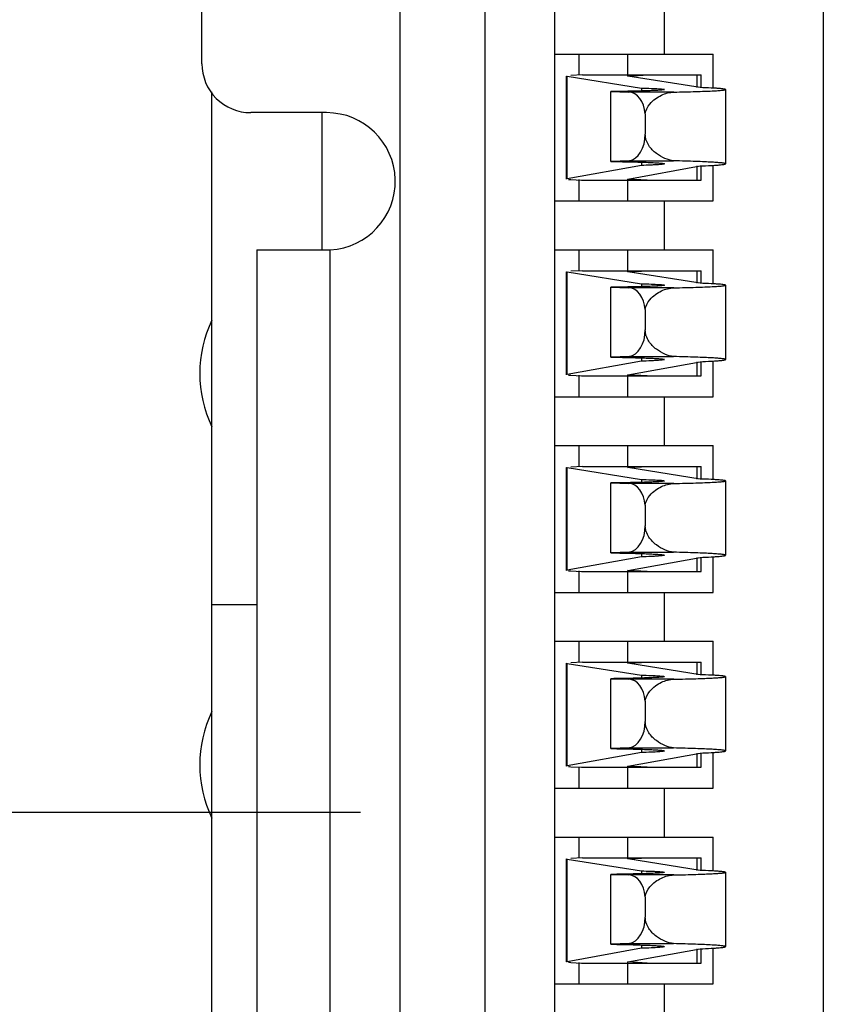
# Model space of a CAD drawing. Header units: inches. Extents: x 0 to 34, y 0 to 22.
# Tile 14 of 51: x 11.392 to 11.65, y 11.813 to 12.13. Entities that reach past the tile are written whole.
import ezdxf

# ---------------------------------------------------------------- set-up
doc = ezdxf.new("R2010")
doc.units = ezdxf.units.IN
doc.header["$LTSCALE"] = 1.87
doc.header["$MEASUREMENT"] = 0
doc.linetypes.add('CENTER', pattern=[0.6, 0.375, -0.075, 0.075, -0.075])
doc.layers.get('0').update_dxf_attribs({"linetype": 'CONTINUOUS'})
for name, color, linetype in [('02___PRT_ALL_AXES', 7, 'CONTINUOUS'), ('DATUMCURVES', 7, 'CONTINUOUS'), ('DIMENSIONS', 7, 'CONTINUOUS')]:
    doc.layers.add(name, color=color, linetype=linetype)
doc.styles.get("Standard").update_dxf_attribs({"font": 'txt', "width": 0.8})
doc.dimstyles.new('DIMSTYLE_2', dxfattribs={"dimtxt": 0.125, "dimasz": 0.18, "dimexe": 0.125, "dimexo": 0.0625, "dimgap": 0.03125, "dimtad": 0, "dimtih": 1, "dimtoh": 1, "dimlfac": 0.5, "dimdsep": 46, "dimtxsty": 'STANDARD', "dimblk": '_FILLED', "dimblk1": '_FILLED', "dimblk2": '_FILLED', "dimcen": 0.09, "dimadec": 0, "dimazin": 0, "dimtp": 0.001, "dimtm": 0.001, "dimtfac": 1, "dimtofl": 0, "dimtmove": 0, "dimatfit": 3, "dimldrblk": '_FILLED', "dimfxl": 1, "dimtolj": 1, "dimarcsym": 0})

# ---------------------------------------------------------------- blocks, each defined once
blk = doc.blocks.new('*D10')
at = {"layer": 'DIMENSIONS', "color": 2, "linetype": 'CONTINUOUS'}
blk.add_line((11.4451448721, 13.9853163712), (10.4613826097, 13.9853163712), dxfattribs=at)
at = {"layer": 'DIMENSIONS', "color": 2, "linetype": 'CONTINUOUS', "insert": (10.3988826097, 14.0478163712), "char_height": 0.125, "width": 1.625, "attachment_point": 3, "line_spacing_factor": 0.9}
blk.add_mtext('2X 98.75{\\Ftxt.shx;\\W1.000000;\\H0.125000; }[3.888]', dxfattribs=at)
blk = doc.blocks.new('_FILLED')
at = {"color": 0, "linetype": 'BYBLOCK'}
blk.add_solid([(0, 0), (-1, 0.1736111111), (-1, -0.1736111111)], dxfattribs=at)
blk = doc.blocks.new('*D24')
at = {"layer": 'DIMENSIONS', "color": 2, "linetype": 'CONTINUOUS'}
blk.add_line((11.501404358, 11.8751699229), (10.4613826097, 11.8751699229), dxfattribs=at)
at = {"layer": 'DIMENSIONS', "color": 2, "linetype": 'CONTINUOUS', "insert": (10.3988826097, 11.9376699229), "char_height": 0.125, "width": 1.325, "attachment_point": 3, "line_spacing_factor": 0.9}
blk.add_mtext('71.96{\\Ftxt.shx;\\W1.000000;\\H0.125000; }[2.833]', dxfattribs=at)

msp = doc.modelspace()

# ---------------------------------------------------------------- linework, layer by layer
at = {"color": 7, "linetype": 'CONTINUOUS'}
for p, q in [((11.5141971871, 10.6129652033), (11.5141974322, 13.1373746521)), ((11.5415881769, 10.7487866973), (11.5415883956, 13.0015531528)), ((11.5639044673, 13.0015531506), (11.5639042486, 10.7487866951)), ((11.4503783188, 12.1161937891), (11.4503783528, 12.4665085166)), ((11.5992763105, 12.1192644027), (11.5992763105, 12.1350124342)), ((11.5639043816, 12.1192644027), (11.615024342, 12.1192644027)), ((11.5717172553, 12.1192644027), (11.5717172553, 12.1125714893)), ((11.5874652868, 12.1122291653), (11.5874652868, 12.1192644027)), ((11.615024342, 12.1083334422), (11.615024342, 12.1192644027)), ((11.5677802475, 12.0790793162), (11.5677802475, 12.1122291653)), ((11.5679419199, 12.0791378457), (11.5679419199, 12.1121775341)), ((11.5679419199, 12.1121775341), (11.591865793, 12.1083731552)), ((11.5729311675, 12.1125714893), (11.5691815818, 12.1123787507)), ((11.5729311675, 12.1125714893), (11.6110873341, 12.1125714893)), ((11.5874652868, 12.1122291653), (11.5941249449, 12.1125714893)), ((11.6108201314, 12.1085152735), (11.5874652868, 12.1122291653)), ((11.6096859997, 12.1125714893), (11.6096859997, 12.1085152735)), ((11.6110873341, 12.1085152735), (11.6110873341, 12.1125714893)), ((11.4536070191, 11.6432503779), (11.4536070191, 12.107129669)), ((11.5820594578, 12.0847415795), (11.5820594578, 12.10723425)), ((11.5820594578, 12.10723425), (11.5878656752, 12.1070593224)), ((11.6023358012, 12.1070593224), (11.5878656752, 12.1070593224)), ((11.591865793, 12.1083731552), (11.591865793, 12.1074367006)), ((11.6189613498, 12.107901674), (11.6189613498, 12.083984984)), ((11.4905357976, 12.1004457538), (11.4661263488, 12.1004457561)), ((11.48904009, 12.1004457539), (11.48904009, 12.0562722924)), ((11.5931360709, 12.1000465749), (11.5931360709, 12.0934930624)), ((11.5879167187, 12.0849416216), (11.5820594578, 12.0847415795)), ((11.5879167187, 12.0849416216), (11.6022630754, 12.0849416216)), ((11.591865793, 12.0845120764), (11.591865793, 12.0834505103)), ((11.591865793, 12.0834505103), (11.5679419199, 12.0791378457)), ((11.5874652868, 12.0790793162), (11.6108201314, 12.0832894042)), ((11.6096859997, 12.0832894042), (11.6096859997, 12.0787132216)), ((11.6110873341, 12.0787132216), (11.6110873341, 12.0832894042)), ((11.615024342, 12.0720203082), (11.615024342, 12.0834955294)), ((11.5691815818, 12.0789097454), (11.5725542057, 12.0787132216)), ((11.5717172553, 12.0789097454), (11.5717172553, 12.0720203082)), ((11.5725542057, 12.0787132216), (11.6110873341, 12.0787132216)), ((11.5874652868, 12.0720203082), (11.5874652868, 12.0790793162)), ((11.5937479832, 12.0787132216), (11.5874652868, 12.0790793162)), ((11.5639043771, 12.0720203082), (11.615024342, 12.0720203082)), ((11.5992763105, 12.0562722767), (11.5992763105, 12.0720203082)), ((11.4680681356, 12.0562722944), (11.4680681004, 11.69406757)), ((11.4680681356, 12.0562722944), (11.4899601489, 12.0562722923)), ((11.4916901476, 11.6940373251), (11.4916901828, 12.0563024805)), ((11.5639043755, 12.0562722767), (11.615024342, 12.0562722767)), ((11.5717172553, 12.0562722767), (11.5717172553, 12.0495793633)), ((11.5874652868, 12.0492370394), (11.5874652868, 12.0562722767)), ((11.615024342, 12.0453413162), (11.615024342, 12.0562722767)), ((11.5729311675, 12.0495793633), (11.5691815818, 12.0493866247)), ((11.5729311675, 12.0495793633), (11.6110873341, 12.0495793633)), ((11.5874652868, 12.0492370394), (11.5941249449, 12.0495793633)), ((11.6096859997, 12.0495793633), (11.6096859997, 12.0455231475)), ((11.6110873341, 12.0455231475), (11.6110873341, 12.0495793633)), ((11.5677802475, 12.0160871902), (11.5677802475, 12.0492370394)), ((11.5679419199, 12.0161457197), (11.5679419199, 12.0491854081)), ((11.5679419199, 12.0491854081), (11.591865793, 12.0453810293)), ((11.6108201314, 12.0455231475), (11.5874652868, 12.0492370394)), ((11.5820594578, 12.0217494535), (11.5820594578, 12.044242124)), ((11.5820594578, 12.044242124), (11.5878656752, 12.0440671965)), ((11.6023358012, 12.0440671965), (11.5878656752, 12.0440671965)), ((11.591865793, 12.0453810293), (11.591865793, 12.0444445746)), ((11.6189613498, 12.044909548), (11.6189613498, 12.020992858)), ((11.5931360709, 12.0370544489), (11.5931360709, 12.0305009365)), ((11.5879167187, 12.0219494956), (11.5820594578, 12.0217494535)), ((11.5879167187, 12.0219494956), (11.6022630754, 12.0219494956)), ((11.591865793, 12.0215199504), (11.591865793, 12.0204583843)), ((11.591865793, 12.0204583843), (11.5679419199, 12.0161457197)), ((11.5874652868, 12.0160871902), (11.6108201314, 12.0202972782)), ((11.6096859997, 12.0202972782), (11.6096859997, 12.0157210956)), ((11.6110873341, 12.0157210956), (11.6110873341, 12.0202972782)), ((11.615024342, 12.0090281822), (11.615024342, 12.0205034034)), ((11.5691815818, 12.0159176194), (11.5725542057, 12.0157210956)), ((11.5717172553, 12.0159176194), (11.5717172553, 12.0090281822)), ((11.5725542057, 12.0157210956), (11.6110873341, 12.0157210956)), ((11.5874652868, 12.0090281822), (11.5874652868, 12.0160871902)), ((11.5937479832, 12.0157210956), (11.5874652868, 12.0160871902)), ((11.5639043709, 12.0090281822), (11.615024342, 12.0090281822)), ((11.5992763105, 11.9932801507), (11.5992763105, 12.0090281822)), ((11.5639043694, 11.9932801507), (11.615024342, 11.9932801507)), ((11.5717172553, 11.9932801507), (11.5717172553, 11.9865872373)), ((11.5874652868, 11.9862449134), (11.5874652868, 11.9932801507)), ((11.615024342, 11.9823491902), (11.615024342, 11.9932801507)), ((11.5677802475, 11.9530950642), (11.5677802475, 11.9862449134)), ((11.5679419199, 11.9531535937), (11.5679419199, 11.9861932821)), ((11.5679419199, 11.9861932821), (11.591865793, 11.9823889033)), ((11.5729311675, 11.9865872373), (11.5691815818, 11.9863944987)), ((11.5729311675, 11.9865872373), (11.6110873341, 11.9865872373)), ((11.5874652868, 11.9862449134), (11.5941249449, 11.9865872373)), ((11.6108201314, 11.9825310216), (11.5874652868, 11.9862449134)), ((11.6096859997, 11.9865872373), (11.6096859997, 11.9825310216)), ((11.6110873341, 11.9825310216), (11.6110873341, 11.9865872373)), ((11.5820594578, 11.9587573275), (11.5820594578, 11.981249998)), ((11.5820594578, 11.981249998), (11.5878656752, 11.9810750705)), ((11.6023358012, 11.9810750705), (11.5878656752, 11.9810750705)), ((11.591865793, 11.9823889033), (11.591865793, 11.9814524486)), ((11.6189613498, 11.981917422), (11.6189613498, 11.958000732)), ((11.5931360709, 11.9740623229), (11.5931360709, 11.9675088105)), ((11.591865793, 11.9574662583), (11.5679419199, 11.9531535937)), ((11.5879167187, 11.9589573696), (11.5820594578, 11.9587573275)), ((11.5879167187, 11.9589573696), (11.6022630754, 11.9589573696)), ((11.591865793, 11.9585278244), (11.591865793, 11.9574662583)), ((11.615024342, 11.9460360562), (11.615024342, 11.9575112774)), ((11.5874652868, 11.9530950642), (11.6108201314, 11.9573051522)), ((11.6096859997, 11.9573051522), (11.6096859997, 11.9527289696)), ((11.6110873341, 11.9527289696), (11.6110873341, 11.9573051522)), ((11.5691815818, 11.9529254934), (11.5725542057, 11.9527289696)), ((11.5717172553, 11.9529254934), (11.5717172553, 11.9460360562)), ((11.5725542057, 11.9527289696), (11.6110873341, 11.9527289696)), ((11.5874652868, 11.9460360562), (11.5874652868, 11.9530950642)), ((11.5937479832, 11.9527289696), (11.5874652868, 11.9530950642)), ((11.5639043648, 11.9460360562), (11.615024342, 11.9460360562)), ((11.5992763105, 11.9302880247), (11.5992763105, 11.9460360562)), ((11.4536070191, 11.9420990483), (11.4680681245, 11.9420990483)), ((11.5639043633, 11.9302880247), (11.615024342, 11.9302880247)), ((11.5717172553, 11.9302880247), (11.5717172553, 11.9235951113)), ((11.5874652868, 11.9232527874), (11.5874652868, 11.9302880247)), ((11.615024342, 11.9193570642), (11.615024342, 11.9302880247)), ((11.5677802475, 11.8901029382), (11.5677802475, 11.9232527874)), ((11.5679419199, 11.8901614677), (11.5679419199, 11.9232011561)), ((11.5679419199, 11.9232011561), (11.591865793, 11.9193967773)), ((11.5729311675, 11.9235951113), (11.5691815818, 11.9234023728)), ((11.5729311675, 11.9235951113), (11.6110873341, 11.9235951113)), ((11.5874652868, 11.9232527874), (11.5941249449, 11.9235951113)), ((11.6108201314, 11.9195388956), (11.5874652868, 11.9232527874)), ((11.6096859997, 11.9235951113), (11.6096859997, 11.9195388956)), ((11.6110873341, 11.9195388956), (11.6110873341, 11.9235951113)), ((11.591865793, 11.9193967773), (11.591865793, 11.9184603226)), ((11.5820594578, 11.8957652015), (11.5820594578, 11.918257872)), ((11.5820594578, 11.918257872), (11.5878656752, 11.9180829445)), ((11.6023358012, 11.9180829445), (11.5878656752, 11.9180829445)), ((11.6189613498, 11.9189252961), (11.6189613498, 11.895008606)), ((11.5931360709, 11.9110701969), (11.5931360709, 11.9045166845)), ((11.591865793, 11.8944741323), (11.5679419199, 11.8901614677)), ((11.5879167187, 11.8959652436), (11.5820594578, 11.8957652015)), ((11.5874652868, 11.8901029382), (11.6108201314, 11.8943130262)), ((11.5879167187, 11.8959652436), (11.6022630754, 11.8959652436)), ((11.591865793, 11.8955356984), (11.591865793, 11.8944741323)), ((11.6096859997, 11.8943130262), (11.6096859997, 11.8897368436)), ((11.6110873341, 11.8897368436), (11.6110873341, 11.8943130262)), ((11.615024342, 11.8830439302), (11.615024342, 11.8945191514)), ((11.5691815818, 11.8899333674), (11.5725542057, 11.8897368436)), ((11.5717172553, 11.8899333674), (11.5717172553, 11.8830439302)), ((11.5725542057, 11.8897368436), (11.6110873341, 11.8897368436)), ((11.5874652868, 11.8830439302), (11.5874652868, 11.8901029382)), ((11.5937479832, 11.8897368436), (11.5874652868, 11.8901029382)), ((11.5639043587, 11.8830439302), (11.615024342, 11.8830439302)), ((11.5992763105, 11.8672958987), (11.5992763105, 11.8830439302)), ((11.5639043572, 11.8672958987), (11.615024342, 11.8672958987)), ((11.5717172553, 11.8672958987), (11.5717172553, 11.8606029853)), ((11.5874652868, 11.8602606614), (11.5874652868, 11.8672958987)), ((11.615024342, 11.8563649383), (11.615024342, 11.8672958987)), ((11.5677802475, 11.8271108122), (11.5677802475, 11.8602606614)), ((11.5679419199, 11.8271693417), (11.5679419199, 11.8602090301)), ((11.5679419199, 11.8602090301), (11.591865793, 11.8564046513)), ((11.5729311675, 11.8606029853), (11.5691815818, 11.8604102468)), ((11.5729311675, 11.8606029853), (11.6110873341, 11.8606029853)), ((11.5874652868, 11.8602606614), (11.5941249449, 11.8606029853)), ((11.6108201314, 11.8565467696), (11.5874652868, 11.8602606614)), ((11.6096859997, 11.8606029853), (11.6096859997, 11.8565467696)), ((11.6110873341, 11.8565467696), (11.6110873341, 11.8606029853)), ((11.591865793, 11.8564046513), (11.591865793, 11.8554681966)), ((11.5820594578, 11.8327730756), (11.5820594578, 11.855265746)), ((11.5820594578, 11.855265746), (11.5878656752, 11.8550908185)), ((11.6023358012, 11.8550908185), (11.5878656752, 11.8550908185)), ((11.6189613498, 11.8559331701), (11.6189613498, 11.83201648)), ((11.5931360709, 11.848078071), (11.5931360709, 11.8415245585)), ((11.591865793, 11.8314820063), (11.5679419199, 11.8271693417)), ((11.5879167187, 11.8329731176), (11.5820594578, 11.8327730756)), ((11.5874652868, 11.8271108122), (11.6108201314, 11.8313209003)), ((11.5879167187, 11.8329731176), (11.6022630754, 11.8329731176)), ((11.591865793, 11.8325435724), (11.591865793, 11.8314820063)), ((11.6096859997, 11.8313209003), (11.6096859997, 11.8267447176)), ((11.6110873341, 11.8267447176), (11.6110873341, 11.8313209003)), ((11.615024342, 11.8200518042), (11.615024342, 11.8315270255)), ((11.5691815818, 11.8269412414), (11.5725542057, 11.8267447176)), ((11.5717172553, 11.8269412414), (11.5717172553, 11.8200518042)), ((11.5725542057, 11.8267447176), (11.6110873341, 11.8267447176)), ((11.5874652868, 11.8200518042), (11.5874652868, 11.8271108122)), ((11.5937479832, 11.8267447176), (11.5874652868, 11.8271108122)), ((11.5639043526, 11.8200518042), (11.615024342, 11.8200518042)), ((11.5992763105, 11.8043037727), (11.5992763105, 11.8200518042))]:
    msp.add_line(p, q, dxfattribs=at)
for centre, radius, start, end in [((11.4661263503, 12.1161937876), 0.0157480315, 179.9999944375, 269.9999944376), ((11.4905357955, 12.078359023), 0.0220867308, 272.9959921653, 89.9999944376), ((11.4896702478, 12.1224736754), 0.0662020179, 270.2509012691, 271.748462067)]:
    msp.add_arc(centre, radius, start, end, dxfattribs=at)
for centre, major_axis, ratio, start_param, end_param in [((11.5874652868, 12.1122291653), (0.0196850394, -0), 0.0205071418, -3.1415926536, -3.0133411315), ((11.5878085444, 12.099185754), (0, 0.0078740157), 0.680675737, -1.4612531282, -0.0106596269), ((11.5872806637, 12.0934930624), (0, 0.0086023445), 0.680675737, -3.0327509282, -1.5707963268), ((11.5874652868, 12.0790793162), (0.0196850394, -0), 0.0232470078, 3.0133411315, 3.1415926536), ((11.5874652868, 12.0790793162), (0.0196850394, -0), 0.0232470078, -2.8885244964, -2.7619907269), ((11.5874652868, 12.0492370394), (0.0196850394, -0), 0.0205071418, -3.1415926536, -3.0133411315), ((11.5878085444, 12.0361936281), (0, 0.0078740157), 0.680675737, -1.4612531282, -0.0106596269), ((11.5872806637, 12.0305009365), (0, 0.0086023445), 0.680675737, -3.0327509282, -1.5707963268), ((11.5874652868, 12.0160871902), (0.0196850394, -0), 0.0232470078, 3.0133411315, 3.1415926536), ((11.5874652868, 12.0160871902), (0.0196850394, -0), 0.0232470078, -2.8885244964, -2.7619907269), ((11.5874652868, 11.9862449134), (0.0196850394, -0), 0.0205071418, -3.1415926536, -3.0133411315), ((11.5878085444, 11.9732015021), (0, 0.0078740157), 0.680675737, -1.4612531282, -0.0106596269), ((11.5872806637, 11.9675088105), (-0, 0.0086023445), 0.680675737, -3.0327509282, -1.5707963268), ((11.5874652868, 11.9530950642), (0.0196850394, -0), 0.0232470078, 3.0133411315, 3.1415926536), ((11.5874652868, 11.9530950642), (0.0196850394, -0), 0.0232470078, -2.8885244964, -2.7619907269), ((11.5874652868, 11.9232527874), (0.0196850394, -0), 0.0205071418, -3.1415926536, -3.0133411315), ((11.5878085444, 11.9102093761), (0, 0.0078740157), 0.680675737, -1.4612531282, -0.0106596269), ((11.5872806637, 11.9045166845), (0, 0.0086023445), 0.680675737, -3.0327509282, -1.5707963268), ((11.5874652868, 11.8901029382), (0.0196850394, -0), 0.0232470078, 3.0133411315, 3.1415926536), ((11.5874652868, 11.8901029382), (0.0196850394, -0), 0.0232470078, -2.8885244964, -2.7619907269), ((11.5874652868, 11.8602606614), (0.0196850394, -0), 0.0205071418, -3.1415926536, -3.0133411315), ((11.5878085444, 11.8472172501), (0, 0.0078740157), 0.680675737, -1.4612531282, -0.0106596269), ((11.5872806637, 11.8415245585), (-0, 0.0086023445), 0.680675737, -3.0327509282, -1.5707963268), ((11.5874652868, 11.8271108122), (0.0196850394, -0), 0.0232470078, 3.0133411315, 3.1415926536), ((11.5874652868, 11.8271108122), (0.0196850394, -0), 0.0232470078, -2.8885244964, -2.7619907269)]:
    msp.add_ellipse(centre, major_axis=major_axis, ratio=ratio, start_param=start_param, end_param=end_param, dxfattribs=at)
for points, knots in [([(11.5992764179, 12.107901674), (11.5992764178, 12.1078722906), (11.5991393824, 12.1078351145), (11.5989505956, 12.1077935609), (11.5985688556, 12.1077476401), (11.5978132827, 12.1076779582), (11.5965003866, 12.1075992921), (11.59453756, 12.1075135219), (11.5920556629, 12.107432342), (11.5890991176, 12.1073571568), (11.5857131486, 12.1072894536), (11.58331857, 12.1072518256), (11.5820594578, 12.10723425)], [0, 0, 0, 0, 0.0051097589, 0.018112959, 0.039341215, 0.0687728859, 0.1519558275, 0.2666257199, 0.4110962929, 0.5835263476, 0.7810197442, 1, 1, 1, 1]), ([(11.591865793, 12.1083731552), (11.5929264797, 12.1083429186), (11.5944141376, 12.1082952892), (11.596248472, 12.1082138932), (11.5973073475, 12.108157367), (11.5981164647, 12.1080964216), (11.5987473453, 12.1080451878), (11.5990420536, 12.1079799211), (11.5992764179, 12.1079467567), (11.5992764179, 12.107901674)], [0, 0, 0, 0, 0.42777285, 0.5994815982, 0.7413824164, 0.8527629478, 0.9330021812, 0.9818256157, 1, 1, 1, 1]), ([(11.5931360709, 12.1000465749), (11.5933230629, 12.1012038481), (11.5942554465, 12.1030896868), (11.5963258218, 12.1049233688), (11.5988444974, 12.1064445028), (11.6009717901, 12.1070443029), (11.6023358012, 12.1070593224)], [0, 0, 0, 0, 0.2852145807, 0.4833035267, 0.6681181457, 1, 1, 1, 1]), ([(11.6023358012, 12.1070593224), (11.6035832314, 12.1070857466), (11.6059385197, 12.10714017), (11.609249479, 12.1072330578), (11.612105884, 12.1073314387), (11.6144806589, 12.1074343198), (11.6163464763, 12.1075394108), (11.6175856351, 12.1076360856), (11.6182997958, 12.1077176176), (11.6186540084, 12.1077755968), (11.6188409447, 12.1078196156), (11.6189614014, 12.1078717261), (11.6189614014, 12.107901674)], [0, 0, 0, 0, 0.2244391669, 0.4237886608, 0.5957866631, 0.7386191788, 0.8511679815, 0.9324261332, 0.9611254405, 0.9818374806, 0.9946129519, 1, 1, 1, 1]), ([(11.6189614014, 12.107901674), (11.6189614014, 12.1079527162), (11.6187133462, 12.1080085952), (11.6183822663, 12.108080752), (11.6176981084, 12.1081532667), (11.6168112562, 12.1082291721), (11.6156518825, 12.1083038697), (11.6136317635, 12.1084105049), (11.6119916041, 12.1084743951), (11.6108201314, 12.1085152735)], [0, 0, 0, 0, 0.0187015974, 0.0673240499, 0.1470457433, 0.2577737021, 0.3990965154, 0.5705169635, 1, 1, 1, 1]), ([(11.6022630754, 12.0849416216), (11.6013022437, 12.0850496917), (11.5993167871, 12.0856102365), (11.5965401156, 12.0872526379), (11.5940079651, 12.0897530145), (11.5931360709, 12.0922166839), (11.5931360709, 12.0934930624)], [0, 0, 0, 0, 0.216032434, 0.4534933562, 0.714818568, 1, 1, 1, 1]), ([(11.5820594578, 12.0847415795), (11.5833185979, 12.0847216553), (11.5857132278, 12.0846790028), (11.5890992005, 12.0846022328), (11.5920558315, 12.0845170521), (11.5945375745, 12.0844248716), (11.5965010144, 12.0843280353), (11.5978128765, 12.0842380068), (11.5985699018, 12.0841601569), (11.5989493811, 12.0841061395), (11.5991435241, 12.0840623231), (11.5992764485, 12.0840156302), (11.5992764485, 12.083984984)], [0, 0, 0, 0, 0.2188723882, 0.4162699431, 0.5886218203, 0.733036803, 0.8476778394, 0.9308664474, 0.9603198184, 0.9815897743, 0.9946735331, 1, 1, 1, 1]), ([(11.6189614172, 12.083984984), (11.6189614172, 12.0840167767), (11.6188451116, 12.0840785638), (11.6186515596, 12.0841276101), (11.6182979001, 12.0841942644), (11.6175790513, 12.0842864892), (11.6163352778, 12.0843966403), (11.6144604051, 12.084515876), (11.6120752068, 12.0846327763), (11.6092062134, 12.0847444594), (11.6058810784, 12.0848498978), (11.6035157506, 12.0849116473), (11.6022630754, 12.0849416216)], [0, 0, 0, 0, 0.005689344, 0.0185889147, 0.0393694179, 0.0681088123, 0.1493942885, 0.2619205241, 0.4046867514, 0.5765749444, 0.7757681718, 1, 1, 1, 1]), ([(11.5992764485, 12.083984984), (11.5992764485, 12.0839385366), (11.5990471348, 12.0838913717), (11.598745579, 12.0838255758), (11.598117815, 12.083762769), (11.5973071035, 12.0836957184), (11.5962487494, 12.0836308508), (11.5944141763, 12.0835389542), (11.5929265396, 12.0834847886), (11.591865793, 12.0834505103)], [0, 0, 0, 0, 0.0187030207, 0.0676749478, 0.1479436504, 0.2592811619, 0.4010829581, 0.5726446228, 1, 1, 1, 1]), ([(11.6108201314, 12.0832894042), (11.6119916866, 12.0833357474), (11.6136318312, 12.0834083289), (11.6156522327, 12.0835288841), (11.61681095, 12.0836142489), (11.6176998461, 12.0836985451), (11.6183801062, 12.0837848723), (11.6187200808, 12.0838596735), (11.6189614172, 12.0839319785), (11.6189614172, 12.083984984)], [0, 0, 0, 0, 0.4289241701, 0.6001500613, 0.7413435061, 0.8520177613, 0.9317833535, 0.9806090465, 1, 1, 1, 1]), ([(11.5992764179, 12.044909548), (11.5992764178, 12.0448801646), (11.5991393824, 12.0448429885), (11.5989505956, 12.0448014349), (11.5985688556, 12.0447555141), (11.5978132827, 12.0446858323), (11.5965003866, 12.0446071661), (11.59453756, 12.0445213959), (11.5920556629, 12.044440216), (11.5890991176, 12.0443650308), (11.5857131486, 12.0442973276), (11.58331857, 12.0442596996), (11.5820594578, 12.044242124)], [0, 0, 0, 0, 0.0051097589, 0.018112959, 0.039341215, 0.0687728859, 0.1519558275, 0.2666257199, 0.4110962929, 0.5835263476, 0.7810197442, 1, 1, 1, 1]), ([(11.591865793, 12.0453810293), (11.5929264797, 12.0453507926), (11.5944141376, 12.0453031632), (11.596248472, 12.0452217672), (11.5973073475, 12.0451652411), (11.5981164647, 12.0451042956), (11.5987473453, 12.0450530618), (11.5990420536, 12.0449877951), (11.5992764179, 12.0449546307), (11.5992764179, 12.044909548)], [0, 0, 0, 0, 0.42777285, 0.5994815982, 0.7413824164, 0.8527629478, 0.9330021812, 0.9818256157, 1, 1, 1, 1]), ([(11.5931360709, 12.0370544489), (11.5933230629, 12.0382117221), (11.5942554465, 12.0400975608), (11.5963258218, 12.0419312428), (11.5988444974, 12.0434523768), (11.6009717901, 12.0440521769), (11.6023358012, 12.0440671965)], [0, 0, 0, 0, 0.2852145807, 0.4833035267, 0.6681181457, 1, 1, 1, 1]), ([(11.6023358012, 12.0440671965), (11.6035832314, 12.0440936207), (11.6059385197, 12.0441480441), (11.609249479, 12.0442409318), (11.612105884, 12.0443393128), (11.6144806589, 12.0444421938), (11.6163464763, 12.0445472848), (11.6175856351, 12.0446439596), (11.6182997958, 12.0447254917), (11.6186540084, 12.0447834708), (11.6188409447, 12.0448274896), (11.6189614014, 12.0448796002), (11.6189614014, 12.044909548)], [0, 0, 0, 0, 0.2244391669, 0.4237886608, 0.5957866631, 0.7386191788, 0.8511679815, 0.9324261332, 0.9611254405, 0.9818374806, 0.9946129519, 1, 1, 1, 1]), ([(11.6189614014, 12.044909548), (11.6189614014, 12.0449605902), (11.6187133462, 12.0450164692), (11.6183822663, 12.045088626), (11.6176981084, 12.0451611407), (11.6168112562, 12.0452370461), (11.6156518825, 12.0453117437), (11.6136317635, 12.0454183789), (11.6119916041, 12.0454822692), (11.6108201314, 12.0455231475)], [0, 0, 0, 0, 0.0187015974, 0.0673240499, 0.1470457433, 0.2577737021, 0.3990965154, 0.5705169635, 1, 1, 1, 1]), ([(11.6022630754, 12.0219494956), (11.6013022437, 12.0220575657), (11.5993167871, 12.0226181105), (11.5965401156, 12.0242605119), (11.5940079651, 12.0267608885), (11.5931360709, 12.029224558), (11.5931360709, 12.0305009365)], [0, 0, 0, 0, 0.216032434, 0.4534933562, 0.714818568, 1, 1, 1, 1]), ([(11.5820594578, 12.0217494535), (11.5833185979, 12.0217295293), (11.5857132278, 12.0216868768), (11.5890992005, 12.0216101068), (11.5920558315, 12.0215249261), (11.5945375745, 12.0214327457), (11.5965010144, 12.0213359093), (11.5978128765, 12.0212458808), (11.5985699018, 12.021168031), (11.5989493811, 12.0211140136), (11.5991435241, 12.0210701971), (11.5992764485, 12.0210235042), (11.5992764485, 12.020992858)], [0, 0, 0, 0, 0.2188723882, 0.4162699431, 0.5886218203, 0.733036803, 0.8476778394, 0.9308664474, 0.9603198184, 0.9815897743, 0.9946735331, 1, 1, 1, 1]), ([(11.5992764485, 12.020992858), (11.5992764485, 12.0209464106), (11.5990471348, 12.0208992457), (11.598745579, 12.0208334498), (11.598117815, 12.020770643), (11.5973071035, 12.0207035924), (11.5962487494, 12.0206387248), (11.5944141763, 12.0205468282), (11.5929265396, 12.0204926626), (11.591865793, 12.0204583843)], [0, 0, 0, 0, 0.0187030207, 0.0676749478, 0.1479436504, 0.2592811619, 0.4010829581, 0.5726446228, 1, 1, 1, 1]), ([(11.6189614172, 12.020992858), (11.6189614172, 12.0210246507), (11.6188451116, 12.0210864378), (11.6186515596, 12.0211354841), (11.6182979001, 12.0212021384), (11.6175790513, 12.0212943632), (11.6163352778, 12.0214045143), (11.6144604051, 12.02152375), (11.6120752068, 12.0216406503), (11.6092062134, 12.0217523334), (11.6058810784, 12.0218577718), (11.6035157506, 12.0219195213), (11.6022630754, 12.0219494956)], [0, 0, 0, 0, 0.005689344, 0.0185889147, 0.0393694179, 0.0681088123, 0.1493942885, 0.2619205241, 0.4046867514, 0.5765749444, 0.7757681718, 1, 1, 1, 1]), ([(11.6108201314, 12.0202972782), (11.6119916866, 12.0203436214), (11.6136318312, 12.020416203), (11.6156522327, 12.0205367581), (11.61681095, 12.0206221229), (11.6176998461, 12.0207064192), (11.6183801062, 12.0207927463), (11.6187200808, 12.0208675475), (11.6189614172, 12.0209398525), (11.6189614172, 12.020992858)], [0, 0, 0, 0, 0.4289241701, 0.6001500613, 0.7413435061, 0.8520177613, 0.9317833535, 0.9806090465, 1, 1, 1, 1]), ([(11.5992764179, 11.981917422), (11.5992764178, 11.9818880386), (11.5991393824, 11.9818508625), (11.5989505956, 11.9818093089), (11.5985688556, 11.9817633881), (11.5978132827, 11.9816937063), (11.5965003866, 11.9816150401), (11.59453756, 11.9815292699), (11.5920556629, 11.98144809), (11.5890991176, 11.9813729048), (11.5857131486, 11.9813052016), (11.58331857, 11.9812675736), (11.5820594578, 11.981249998)], [0, 0, 0, 0, 0.0051097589, 0.018112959, 0.039341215, 0.0687728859, 0.1519558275, 0.2666257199, 0.4110962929, 0.5835263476, 0.7810197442, 1, 1, 1, 1]), ([(11.591865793, 11.9823889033), (11.5929264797, 11.9823586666), (11.5944141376, 11.9823110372), (11.596248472, 11.9822296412), (11.5973073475, 11.9821731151), (11.5981164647, 11.9821121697), (11.5987473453, 11.9820609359), (11.5990420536, 11.9819956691), (11.5992764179, 11.9819625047), (11.5992764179, 11.981917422)], [0, 0, 0, 0, 0.42777285, 0.5994815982, 0.7413824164, 0.8527629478, 0.9330021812, 0.9818256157, 1, 1, 1, 1]), ([(11.5931360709, 11.9740623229), (11.5933230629, 11.9752195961), (11.5942554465, 11.9771054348), (11.5963258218, 11.9789391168), (11.5988444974, 11.9804602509), (11.6009717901, 11.9810600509), (11.6023358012, 11.9810750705)], [0, 0, 0, 0, 0.2852145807, 0.4833035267, 0.6681181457, 1, 1, 1, 1]), ([(11.6023358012, 11.9810750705), (11.6035832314, 11.9811014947), (11.6059385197, 11.9811559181), (11.609249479, 11.9812488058), (11.612105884, 11.9813471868), (11.6144806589, 11.9814500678), (11.6163464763, 11.9815551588), (11.6175856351, 11.9816518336), (11.6182997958, 11.9817333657), (11.6186540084, 11.9817913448), (11.6188409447, 11.9818353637), (11.6189614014, 11.9818874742), (11.6189614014, 11.981917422)], [0, 0, 0, 0, 0.2244391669, 0.4237886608, 0.5957866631, 0.7386191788, 0.8511679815, 0.9324261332, 0.9611254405, 0.9818374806, 0.9946129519, 1, 1, 1, 1]), ([(11.6189614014, 11.981917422), (11.6189614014, 11.9819684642), (11.6187133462, 11.9820243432), (11.6183822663, 11.9820965), (11.6176981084, 11.9821690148), (11.6168112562, 11.9822449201), (11.6156518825, 11.9823196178), (11.6136317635, 11.9824262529), (11.6119916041, 11.9824901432), (11.6108201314, 11.9825310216)], [0, 0, 0, 0, 0.0187015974, 0.0673240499, 0.1470457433, 0.2577737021, 0.3990965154, 0.5705169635, 1, 1, 1, 1]), ([(11.6022630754, 11.9589573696), (11.6013022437, 11.9590654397), (11.5993167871, 11.9596259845), (11.5965401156, 11.9612683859), (11.5940079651, 11.9637687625), (11.5931360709, 11.966232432), (11.5931360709, 11.9675088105)], [0, 0, 0, 0, 0.216032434, 0.4534933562, 0.714818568, 1, 1, 1, 1]), ([(11.5820594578, 11.9587573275), (11.5833185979, 11.9587374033), (11.5857132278, 11.9586947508), (11.5890992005, 11.9586179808), (11.5920558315, 11.9585328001), (11.5945375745, 11.9584406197), (11.5965010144, 11.9583437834), (11.5978128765, 11.9582537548), (11.5985699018, 11.958175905), (11.5989493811, 11.9581218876), (11.5991435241, 11.9580780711), (11.5992764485, 11.9580313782), (11.5992764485, 11.958000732)], [0, 0, 0, 0, 0.2188723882, 0.4162699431, 0.5886218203, 0.733036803, 0.8476778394, 0.9308664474, 0.9603198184, 0.9815897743, 0.9946735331, 1, 1, 1, 1]), ([(11.5992764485, 11.958000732), (11.5992764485, 11.9579542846), (11.5990471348, 11.9579071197), (11.598745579, 11.9578413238), (11.598117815, 11.957778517), (11.5973071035, 11.9577114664), (11.5962487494, 11.9576465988), (11.5944141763, 11.9575547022), (11.5929265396, 11.9575005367), (11.591865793, 11.9574662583)], [0, 0, 0, 0, 0.0187030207, 0.0676749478, 0.1479436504, 0.2592811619, 0.4010829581, 0.5726446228, 1, 1, 1, 1]), ([(11.6189614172, 11.958000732), (11.6189614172, 11.9580325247), (11.6188451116, 11.9580943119), (11.6186515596, 11.9581433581), (11.6182979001, 11.9582100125), (11.6175790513, 11.9583022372), (11.6163352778, 11.9584123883), (11.6144604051, 11.958531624), (11.6120752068, 11.9586485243), (11.6092062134, 11.9587602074), (11.6058810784, 11.9588656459), (11.6035157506, 11.9589273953), (11.6022630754, 11.9589573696)], [0, 0, 0, 0, 0.005689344, 0.0185889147, 0.0393694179, 0.0681088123, 0.1493942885, 0.2619205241, 0.4046867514, 0.5765749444, 0.7757681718, 1, 1, 1, 1]), ([(11.6108201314, 11.9573051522), (11.6119916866, 11.9573514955), (11.6136318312, 11.957424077), (11.6156522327, 11.9575446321), (11.61681095, 11.957629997), (11.6176998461, 11.9577142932), (11.6183801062, 11.9578006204), (11.6187200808, 11.9578754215), (11.6189614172, 11.9579477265), (11.6189614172, 11.958000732)], [0, 0, 0, 0, 0.4289241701, 0.6001500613, 0.7413435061, 0.8520177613, 0.9317833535, 0.9806090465, 1, 1, 1, 1]), ([(11.591865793, 11.9193967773), (11.5929264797, 11.9193665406), (11.5944141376, 11.9193189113), (11.596248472, 11.9192375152), (11.5973073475, 11.9191809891), (11.5981164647, 11.9191200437), (11.5987473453, 11.9190688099), (11.5990420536, 11.9190035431), (11.5992764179, 11.9189703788), (11.5992764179, 11.9189252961)], [0, 0, 0, 0, 0.42777285, 0.5994815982, 0.7413824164, 0.8527629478, 0.9330021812, 0.9818256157, 1, 1, 1, 1]), ([(11.6189614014, 11.9189252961), (11.6189614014, 11.9189763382), (11.6187133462, 11.9190322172), (11.6183822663, 11.919104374), (11.6176981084, 11.9191768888), (11.6168112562, 11.9192527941), (11.6156518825, 11.9193274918), (11.6136317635, 11.9194341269), (11.6119916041, 11.9194980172), (11.6108201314, 11.9195388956)], [0, 0, 0, 0, 0.0187015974, 0.0673240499, 0.1470457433, 0.2577737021, 0.3990965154, 0.5705169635, 1, 1, 1, 1]), ([(11.5992764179, 11.918925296), (11.5992764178, 11.9188959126), (11.5991393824, 11.9188587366), (11.5989505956, 11.9188171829), (11.5985688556, 11.9187712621), (11.5978132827, 11.9187015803), (11.5965003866, 11.9186229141), (11.59453756, 11.918537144), (11.5920556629, 11.9184559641), (11.5890991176, 11.9183807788), (11.5857131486, 11.9183130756), (11.58331857, 11.9182754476), (11.5820594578, 11.918257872)], [0, 0, 0, 0, 0.0051097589, 0.018112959, 0.039341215, 0.0687728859, 0.1519558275, 0.2666257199, 0.4110962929, 0.5835263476, 0.7810197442, 1, 1, 1, 1]), ([(11.5931360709, 11.9110701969), (11.5933230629, 11.9122274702), (11.5942554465, 11.9141133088), (11.5963258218, 11.9159469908), (11.5988444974, 11.9174681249), (11.6009717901, 11.9180679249), (11.6023358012, 11.9180829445)], [0, 0, 0, 0, 0.2852145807, 0.4833035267, 0.6681181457, 1, 1, 1, 1]), ([(11.6023358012, 11.9180829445), (11.6035832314, 11.9181093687), (11.6059385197, 11.9181637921), (11.609249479, 11.9182566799), (11.612105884, 11.9183550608), (11.6144806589, 11.9184579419), (11.6163464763, 11.9185630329), (11.6175856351, 11.9186597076), (11.6182997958, 11.9187412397), (11.6186540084, 11.9187992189), (11.6188409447, 11.9188432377), (11.6189614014, 11.9188953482), (11.6189614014, 11.9189252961)], [0, 0, 0, 0, 0.2244391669, 0.4237886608, 0.5957866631, 0.7386191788, 0.8511679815, 0.9324261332, 0.9611254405, 0.9818374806, 0.9946129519, 1, 1, 1, 1]), ([(11.6022630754, 11.8959652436), (11.6013022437, 11.8960733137), (11.5993167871, 11.8966338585), (11.5965401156, 11.8982762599), (11.5940079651, 11.9007766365), (11.5931360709, 11.903240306), (11.5931360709, 11.9045166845)], [0, 0, 0, 0, 0.216032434, 0.4534933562, 0.714818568, 1, 1, 1, 1]), ([(11.5820594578, 11.8957652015), (11.5833185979, 11.8957452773), (11.5857132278, 11.8957026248), (11.5890992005, 11.8956258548), (11.5920558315, 11.8955406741), (11.5945375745, 11.8954484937), (11.5965010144, 11.8953516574), (11.5978128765, 11.8952616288), (11.5985699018, 11.895183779), (11.5989493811, 11.8951297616), (11.5991435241, 11.8950859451), (11.5992764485, 11.8950392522), (11.5992764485, 11.895008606)], [0, 0, 0, 0, 0.2188723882, 0.4162699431, 0.5886218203, 0.733036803, 0.8476778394, 0.9308664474, 0.9603198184, 0.9815897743, 0.9946735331, 1, 1, 1, 1]), ([(11.5992764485, 11.895008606), (11.5992764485, 11.8949621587), (11.5990471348, 11.8949149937), (11.598745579, 11.8948491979), (11.598117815, 11.894786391), (11.5973071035, 11.8947193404), (11.5962487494, 11.8946544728), (11.5944141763, 11.8945625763), (11.5929265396, 11.8945084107), (11.591865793, 11.8944741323)], [0, 0, 0, 0, 0.0187030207, 0.0676749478, 0.1479436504, 0.2592811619, 0.4010829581, 0.5726446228, 1, 1, 1, 1]), ([(11.6189614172, 11.895008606), (11.6189614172, 11.8950403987), (11.6188451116, 11.8951021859), (11.6186515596, 11.8951512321), (11.6182979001, 11.8952178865), (11.6175790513, 11.8953101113), (11.6163352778, 11.8954202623), (11.6144604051, 11.895539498), (11.6120752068, 11.8956563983), (11.6092062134, 11.8957680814), (11.6058810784, 11.8958735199), (11.6035157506, 11.8959352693), (11.6022630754, 11.8959652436)], [0, 0, 0, 0, 0.005689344, 0.0185889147, 0.0393694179, 0.0681088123, 0.1493942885, 0.2619205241, 0.4046867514, 0.5765749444, 0.7757681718, 1, 1, 1, 1]), ([(11.6108201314, 11.8943130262), (11.6119916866, 11.8943593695), (11.6136318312, 11.894431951), (11.6156522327, 11.8945525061), (11.61681095, 11.894637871), (11.6176998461, 11.8947221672), (11.6183801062, 11.8948084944), (11.6187200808, 11.8948832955), (11.6189614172, 11.8949556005), (11.6189614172, 11.895008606)], [0, 0, 0, 0, 0.4289241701, 0.6001500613, 0.7413435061, 0.8520177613, 0.9317833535, 0.9806090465, 1, 1, 1, 1]), ([(11.591865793, 11.8564046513), (11.5929264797, 11.8563744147), (11.5944141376, 11.8563267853), (11.596248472, 11.8562453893), (11.5973073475, 11.8561888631), (11.5981164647, 11.8561279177), (11.5987473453, 11.8560766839), (11.5990420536, 11.8560114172), (11.5992764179, 11.8559782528), (11.5992764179, 11.8559331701)], [0, 0, 0, 0, 0.42777285, 0.5994815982, 0.7413824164, 0.8527629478, 0.9330021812, 0.9818256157, 1, 1, 1, 1]), ([(11.6189614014, 11.8559331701), (11.6189614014, 11.8559842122), (11.6187133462, 11.8560400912), (11.6183822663, 11.856112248), (11.6176981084, 11.8561847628), (11.6168112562, 11.8562606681), (11.6156518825, 11.8563353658), (11.6136317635, 11.8564420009), (11.6119916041, 11.8565058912), (11.6108201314, 11.8565467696)], [0, 0, 0, 0, 0.0187015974, 0.0673240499, 0.1470457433, 0.2577737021, 0.3990965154, 0.5705169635, 1, 1, 1, 1]), ([(11.5992764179, 11.8559331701), (11.5992764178, 11.8559037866), (11.5991393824, 11.8558666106), (11.5989505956, 11.8558250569), (11.5985688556, 11.8557791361), (11.5978132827, 11.8557094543), (11.5965003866, 11.8556307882), (11.59453756, 11.855545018), (11.5920556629, 11.8554638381), (11.5890991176, 11.8553886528), (11.5857131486, 11.8553209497), (11.58331857, 11.8552833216), (11.5820594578, 11.855265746)], [0, 0, 0, 0, 0.0051097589, 0.018112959, 0.039341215, 0.0687728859, 0.1519558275, 0.2666257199, 0.4110962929, 0.5835263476, 0.7810197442, 1, 1, 1, 1]), ([(11.5931360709, 11.848078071), (11.5933230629, 11.8492353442), (11.5942554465, 11.8511211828), (11.5963258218, 11.8529548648), (11.5988444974, 11.8544759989), (11.6009717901, 11.855075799), (11.6023358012, 11.8550908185)], [0, 0, 0, 0, 0.2852145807, 0.4833035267, 0.6681181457, 1, 1, 1, 1]), ([(11.6023358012, 11.8550908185), (11.6035832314, 11.8551172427), (11.6059385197, 11.8551716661), (11.609249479, 11.8552645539), (11.612105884, 11.8553629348), (11.6144806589, 11.8554658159), (11.6163464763, 11.8555709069), (11.6175856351, 11.8556675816), (11.6182997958, 11.8557491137), (11.6186540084, 11.8558070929), (11.6188409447, 11.8558511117), (11.6189614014, 11.8559032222), (11.6189614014, 11.8559331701)], [0, 0, 0, 0, 0.2244391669, 0.4237886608, 0.5957866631, 0.7386191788, 0.8511679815, 0.9324261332, 0.9611254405, 0.9818374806, 0.9946129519, 1, 1, 1, 1]), ([(11.6022630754, 11.8329731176), (11.6013022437, 11.8330811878), (11.5993167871, 11.8336417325), (11.5965401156, 11.8352841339), (11.5940079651, 11.8377845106), (11.5931360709, 11.84024818), (11.5931360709, 11.8415245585)], [0, 0, 0, 0, 0.216032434, 0.4534933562, 0.714818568, 1, 1, 1, 1]), ([(11.5820594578, 11.8327730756), (11.5833185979, 11.8327531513), (11.5857132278, 11.8327104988), (11.5890992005, 11.8326337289), (11.5920558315, 11.8325485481), (11.5945375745, 11.8324563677), (11.5965010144, 11.8323595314), (11.5978128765, 11.8322695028), (11.5985699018, 11.832191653), (11.5989493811, 11.8321376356), (11.5991435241, 11.8320938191), (11.5992764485, 11.8320471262), (11.5992764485, 11.83201648)], [0, 0, 0, 0, 0.2188723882, 0.4162699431, 0.5886218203, 0.733036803, 0.8476778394, 0.9308664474, 0.9603198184, 0.9815897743, 0.9946735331, 1, 1, 1, 1]), ([(11.5992764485, 11.83201648), (11.5992764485, 11.8319700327), (11.5990471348, 11.8319228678), (11.598745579, 11.8318570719), (11.598117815, 11.831794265), (11.5973071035, 11.8317272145), (11.5962487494, 11.8316623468), (11.5944141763, 11.8315704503), (11.5929265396, 11.8315162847), (11.591865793, 11.8314820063)], [0, 0, 0, 0, 0.0187030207, 0.0676749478, 0.1479436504, 0.2592811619, 0.4010829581, 0.5726446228, 1, 1, 1, 1]), ([(11.6189614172, 11.83201648), (11.6189614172, 11.8320482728), (11.6188451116, 11.8321100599), (11.6186515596, 11.8321591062), (11.6182979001, 11.8322257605), (11.6175790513, 11.8323179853), (11.6163352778, 11.8324281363), (11.6144604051, 11.832547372), (11.6120752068, 11.8326642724), (11.6092062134, 11.8327759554), (11.6058810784, 11.8328813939), (11.6035157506, 11.8329431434), (11.6022630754, 11.8329731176)], [0, 0, 0, 0, 0.005689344, 0.0185889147, 0.0393694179, 0.0681088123, 0.1493942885, 0.2619205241, 0.4046867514, 0.5765749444, 0.7757681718, 1, 1, 1, 1]), ([(11.6108201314, 11.8313209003), (11.6119916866, 11.8313672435), (11.6136318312, 11.831439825), (11.6156522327, 11.8315603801), (11.61681095, 11.831645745), (11.6176998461, 11.8317300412), (11.6183801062, 11.8318163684), (11.6187200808, 11.8318911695), (11.6189614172, 11.8319634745), (11.6189614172, 11.83201648)], [0, 0, 0, 0, 0.4289241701, 0.6001500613, 0.7413435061, 0.8520177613, 0.9317833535, 0.9806090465, 1, 1, 1, 1])]:
    msp.add_open_spline(points, degree=3, knots=knots, dxfattribs=at)
at = {"layer": '02___PRT_ALL_AXES', "color": 7, "linetype": 'CENTER'}
msp.add_line((11.6504574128, 13.359421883), (11.6504574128, 10.5105220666), dxfattribs=at)
at = {"layer": 'DATUMCURVES', "color": 4, "linetype": 'CONTINUOUS'}
for centre, end in [((11.48904009, 12.0165084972), 205.8220604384), ((11.48904009, 11.8905242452), 205.8220604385)]:
    msp.add_arc(centre, 0.0393700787, 154.1779395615, end, dxfattribs=at)

# ---------------------------------------------------------------- dimensions: what is measured, and where the dimension line sits
at = {"layer": 'DIMENSIONS', "color": 2, "linetype": 'CONTINUOUS'}
dim = msp.add_ordinate_dim(feature_location=(11.4451448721, 13.9853163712), offset=(-0.9837622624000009, 0), dtype=0, origin=(11.5076448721, 6.209421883), text='2X <>', dimstyle='DIMSTYLE_2', dxfattribs=at)
dim.commit()
dim.dimension.update_dxf_attribs({"geometry": '*D10', "text_midpoint": (9.5863826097, 13.9853163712)})
dim = msp.add_ordinate_dim(feature_location=(11.501404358, 11.8751699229), offset=(-1.040021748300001, 0), dtype=0, origin=(11.563904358, 6.209421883), dimstyle='DIMSTYLE_2', dxfattribs=at)
dim.commit()
dim.dimension.update_dxf_attribs({"geometry": '*D24', "text_midpoint": (9.7363826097, 11.8751699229)})

doc.saveas('drawing.dxf')
